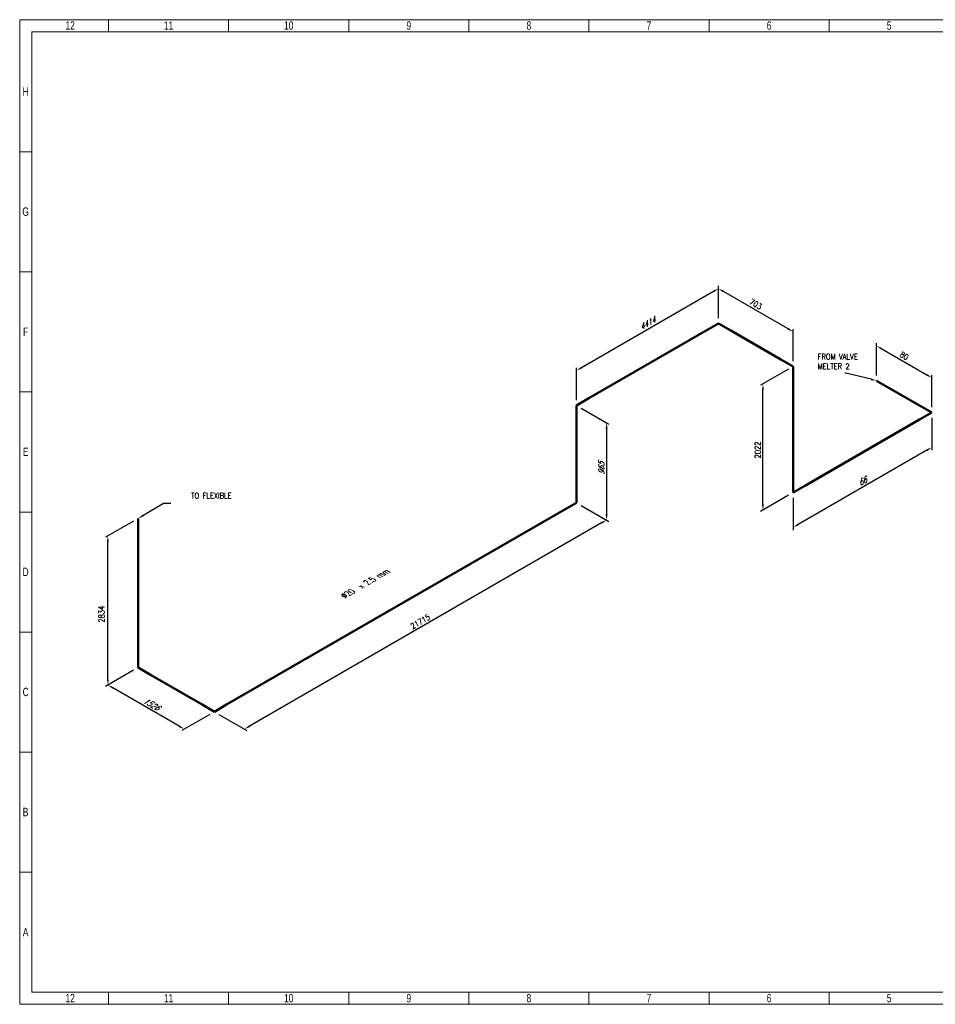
# Model space of a CAD drawing. Header units: millimetres. Extents: x 0 to 594, y 0 to 424.
# Tile 1 of 14: x 0 to 395, y 0 to 424. Entities that reach past the tile are written whole.
import ezdxf
from ezdxf import colors
from ezdxf.entities.mleader import LeaderData, LeaderLine
from ezdxf.math import Vec2, Vec3

# ---------------------------------------------------------------- set-up
doc = ezdxf.new("R2010")
doc.units = ezdxf.units.MM
doc.header["$LTSCALE"] = 0.25
doc.layers.add('Annotation', color=7, linetype='Continuous')
doc.layers.add('Dimension', color=1, linetype='Continuous')
doc.layers.add('Pipe Small Bore', color=30, linetype='Continuous', lineweight=50)
doc.styles.add('AdskIsoAnnotation', font='romans.shx', dxfattribs={"width": 0.8, "height": 1})
doc.styles.add('AdskIsoMetric', font='romans.shx', dxfattribs={"width": 0.8, "height": 2.5})
doc.styles.add('AdskIsoMetric-30', font='romans.shx', dxfattribs={"width": 0.8, "height": 2.5})
doc.styles.add('AdskIsoMetric30', font='romans.shx', dxfattribs={"width": 0.8, "oblique": 30, "height": 2.5})
doc.styles.add('SLDTEXTSTYLE3', font='TXT', dxfattribs={"width": 0.75})
doc.styles.get("Standard").update_dxf_attribs({"font": 'arial.ttf'})
doc.dimstyles.new('AdskIsoMetric', dxfattribs={"dimtxt": 2.5, "dimasz": 2.5, "dimexe": 1, "dimexo": 2, "dimgap": 0.8, "dimtad": 1, "dimdec": 0, "dimrnd": 1, "dimzin": 0, "dimdsep": 46, "dimtxsty": 'AdskIsoMetric', "dimcen": 0, "dimclrt": 7, "dimadec": 0, "dimazin": 0, "dimtfac": 1, "dimtdec": 0, "dimtmove": 1, "dimatfit": 3, "dimfxl": 1, "dimtfill": 1, "dimfrac": 2, "dimtolj": 1, "dimtzin": 0, "dimarcsym": 0})

# ---------------------------------------------------------------- blocks, each defined once
blk = doc.blocks.new('*D18')
at = {"layer": 'Defpoints', "color": 0, "transparency": 16777216}
for p in [(369.23, 268.72), (393, 270), (393, 255)]:
    blk.add_point(p, dxfattribs=at)
at = {"layer": 'Dimension', "color": 0, "lineweight": -2, "transparency": 16777216}
for p, q in [((369.23, 271.03), (369.23, 284.88)), ((371.39, 282.47), (390.83, 271.25)), ((393, 257.31), (393, 271.15))]:
    blk.add_line(p, q, dxfattribs=at)
at = {"layer": 'Dimension', "color": 0, "transparency": 16777216}
for points in [[(371.6, 282.83), (371.18, 282.11), (369.23, 283.72)], [(391.04, 271.61), (390.63, 270.89), (393, 270)]]:
    blk.add_solid(points, dxfattribs=at)
at = {"layer": 'Dimension', "color": 7, "transparency": 16777216, "insert": (381.11, 279.45), "char_height": 2.5, "attachment_point": 5, "rotation": 330, "style": 'AdskIsoMetric-30', "bg_fill": 3, "box_fill_scale": 1.1, "bg_fill_color": 256, "bg_fill_true_color": 13158600, "bg_fill_transparency": 0}
blk.add_mtext('\\A1;80', dxfattribs=at)
blk = doc.blocks.new('*D19')
at = {"layer": 'Defpoints', "color": 0, "transparency": 16777216}
for p in [(393, 255), (333.22, 220.48), (333.22, 205.48)]:
    blk.add_point(p, dxfattribs=at)
at = {"layer": 'Dimension', "color": 0, "lineweight": -2, "transparency": 16777216}
for p, q in [((393, 252.69), (393, 238.84)), ((390.83, 238.75), (335.39, 206.73)), ((333.22, 218.18), (333.22, 204.33))]:
    blk.add_line(p, q, dxfattribs=at)
at = {"layer": 'Dimension', "color": 0, "transparency": 16777216}
for points in [[(390.63, 239.11), (391.04, 238.39), (393, 240)], [(335.18, 207.1), (335.6, 206.37), (333.22, 205.48)]]:
    blk.add_solid(points, dxfattribs=at)
at = {"layer": 'Dimension', "color": 7, "transparency": 16777216, "insert": (363.11, 225.33), "char_height": 2.5, "attachment_point": 5, "rotation": 30, "style": 'AdskIsoMetric30', "bg_fill": 3, "box_fill_scale": 1.1, "bg_fill_color": 256, "bg_fill_true_color": 13158600, "bg_fill_transparency": 0}
blk.add_mtext('\\A1;66', dxfattribs=at)
blk = doc.blocks.new('*D20')
at = {"layer": 'Defpoints', "color": 0, "transparency": 16777216}
for p in [(333.22, 274.84), (320.23, 267.34), (333.22, 220.48)]:
    blk.add_point(p, dxfattribs=at)
at = {"layer": 'Dimension', "color": 0, "lineweight": -2, "transparency": 16777216}
for p, q in [((331.22, 273.69), (319.23, 266.77)), ((320.23, 215.48), (320.23, 264.84)), ((331.22, 219.33), (319.23, 212.41))]:
    blk.add_line(p, q, dxfattribs=at)
at = {"layer": 'Dimension', "color": 0, "transparency": 16777216}
for points in [[(319.82, 264.84), (320.65, 264.84), (320.23, 267.34)], [(319.82, 215.48), (320.65, 215.48), (320.23, 212.98)]]:
    blk.add_solid(points, dxfattribs=at)
at = {"layer": 'Dimension', "color": 7, "transparency": 16777216, "insert": (317.99, 238.87), "char_height": 2.5, "attachment_point": 5, "rotation": 90, "style": 'AdskIsoMetric-30', "bg_fill": 3, "box_fill_scale": 1.1, "bg_fill_color": 256, "bg_fill_true_color": 13158600, "bg_fill_transparency": 0}
blk.add_mtext('\\A1;2022', dxfattribs=at)
blk = doc.blocks.new('*D21')
at = {"layer": 'Defpoints', "color": 0, "transparency": 16777216}
for p in [(301.07, 308.41), (301.07, 293.41), (333.22, 274.84)]:
    blk.add_point(p, dxfattribs=at)
at = {"layer": 'Dimension', "color": 0, "lineweight": -2, "transparency": 16777216}
for p, q in [((301.07, 295.72), (301.07, 309.56)), ((331.06, 291.09), (303.23, 307.16)), ((333.22, 277.15), (333.22, 291))]:
    blk.add_line(p, q, dxfattribs=at)
at = {"layer": 'Dimension', "color": 0, "transparency": 16777216}
for points in [[(303.44, 307.52), (303.03, 306.8), (301.07, 308.41)], [(331.27, 291.45), (330.85, 290.73), (333.22, 289.84)]]:
    blk.add_solid(points, dxfattribs=at)
at = {"layer": 'Dimension', "color": 7, "transparency": 16777216, "insert": (317.15, 301.71), "char_height": 2.5, "attachment_point": 5, "rotation": 330, "style": 'AdskIsoMetric-30', "bg_fill": 3, "box_fill_scale": 1.1, "bg_fill_color": 256, "bg_fill_true_color": 13158600, "bg_fill_transparency": 0}
blk.add_mtext('\\A1;703', dxfattribs=at)
blk = doc.blocks.new('*D22')
at = {"layer": 'Defpoints', "color": 0, "transparency": 16777216}
for p in [(301.07, 293.41), (239.87, 273.07), (239.87, 258.07)]:
    blk.add_point(p, dxfattribs=at)
at = {"layer": 'Dimension', "color": 0, "lineweight": -2, "transparency": 16777216}
for p, q in [((298.9, 307.16), (242.03, 274.32)), ((301.07, 295.72), (301.07, 309.56)), ((239.87, 260.38), (239.87, 274.23))]:
    blk.add_line(p, q, dxfattribs=at)
at = {"layer": 'Dimension', "color": 0, "transparency": 16777216}
for points in [[(298.7, 307.52), (299.11, 306.8), (301.07, 308.41)], [(241.83, 274.68), (242.24, 273.96), (239.87, 273.07)]]:
    blk.add_solid(points, dxfattribs=at)
at = {"layer": 'Dimension', "color": 7, "transparency": 16777216, "insert": (270.47, 293.33), "char_height": 2.5, "attachment_point": 5, "rotation": 30, "style": 'AdskIsoMetric30', "bg_fill": 3, "box_fill_scale": 1.1, "bg_fill_color": 256, "bg_fill_true_color": 13158600, "bg_fill_transparency": 0}
blk.add_mtext('\\A1;4414', dxfattribs=at)
blk = doc.blocks.new('*D23')
at = {"layer": 'Defpoints', "color": 0, "transparency": 16777216}
for p in [(239.87, 258.07), (239.87, 216.16), (252.86, 208.66)]:
    blk.add_point(p, dxfattribs=at)
at = {"layer": 'Dimension', "color": 0, "lineweight": -2, "transparency": 16777216}
for p, q in [((241.87, 256.92), (253.86, 250)), ((252.86, 248.07), (252.86, 211.16)), ((241.87, 215), (253.86, 208.08))]:
    blk.add_line(p, q, dxfattribs=at)
at = {"layer": 'Dimension', "color": 0, "transparency": 16777216}
for points in [[(252.44, 248.07), (253.28, 248.07), (252.86, 250.57)], [(252.44, 211.16), (253.28, 211.16), (252.86, 208.66)]]:
    blk.add_solid(points, dxfattribs=at)
at = {"layer": 'Dimension', "color": 7, "transparency": 16777216, "insert": (250.62, 230.91), "char_height": 2.5, "attachment_point": 5, "rotation": 90, "style": 'AdskIsoMetric30', "bg_fill": 3, "box_fill_scale": 1.1, "bg_fill_color": 256, "bg_fill_true_color": 13158600, "bg_fill_transparency": 0}
blk.add_mtext('\\A1;965', dxfattribs=at)
blk = doc.blocks.new('*D24')
at = {"layer": 'Defpoints', "color": 0, "transparency": 16777216}
for p in [(239.87, 216.16), (83.87, 126.09), (96.86, 118.59)]:
    blk.add_point(p, dxfattribs=at)
at = {"layer": 'Dimension', "color": 0, "lineweight": -2, "transparency": 16777216}
for p, q in [((241.87, 215), (253.86, 208.08)), ((250.69, 207.41), (99.02, 119.84)), ((85.87, 124.94), (97.86, 118.02))]:
    blk.add_line(p, q, dxfattribs=at)
at = {"layer": 'Dimension', "color": 0, "transparency": 16777216}
for points in [[(250.49, 207.77), (250.9, 207.05), (252.86, 208.66)], [(98.82, 120.2), (99.23, 119.48), (96.86, 118.59)]]:
    blk.add_solid(points, dxfattribs=at)
at = {"layer": 'Dimension', "color": 7, "transparency": 16777216, "insert": (172.62, 164.92), "char_height": 2.5, "attachment_point": 5, "rotation": 30, "style": 'AdskIsoMetric-30', "bg_fill": 3, "box_fill_scale": 1.1, "bg_fill_color": 256, "bg_fill_true_color": 13158600, "bg_fill_transparency": 0}
blk.add_mtext('\\A1;21715', dxfattribs=at)
blk = doc.blocks.new('*D25')
at = {"layer": 'Defpoints', "color": 0, "transparency": 16777216}
for p in [(50.99, 145.07), (38, 137.57), (83.87, 126.09)]:
    blk.add_point(p, dxfattribs=at)
at = {"layer": 'Dimension', "color": 0, "lineweight": -2, "transparency": 16777216}
for p, q in [((48.99, 143.92), (37, 137)), ((68.71, 119.84), (40.17, 136.32)), ((81.87, 124.94), (69.88, 118.02))]:
    blk.add_line(p, q, dxfattribs=at)
at = {"layer": 'Dimension', "color": 0, "transparency": 16777216}
for points in [[(40.37, 136.69), (39.96, 135.96), (38, 137.57)], [(68.92, 120.2), (68.5, 119.48), (70.88, 118.59)]]:
    blk.add_solid(points, dxfattribs=at)
at = {"layer": 'Dimension', "color": 7, "transparency": 16777216, "insert": (56.68, 129.38), "char_height": 2.5, "attachment_point": 5, "rotation": 330, "style": 'AdskIsoMetric30', "bg_fill": 3, "box_fill_scale": 1.1, "bg_fill_color": 256, "bg_fill_true_color": 13158600, "bg_fill_transparency": 0}
blk.add_mtext('\\A1;1526', dxfattribs=at)
blk = doc.blocks.new('*D26')
at = {"layer": 'Defpoints', "color": 0, "transparency": 16777216}
for p in [(50.99, 209.31), (38, 201.81), (50.99, 145.07)]:
    blk.add_point(p, dxfattribs=at)
at = {"layer": 'Dimension', "color": 0, "lineweight": -2, "transparency": 16777216}
for p, q in [((48.99, 208.16), (37, 201.24)), ((38, 140.07), (38, 199.31)), ((48.99, 143.92), (37, 137))]:
    blk.add_line(p, q, dxfattribs=at)
at = {"layer": 'Dimension', "color": 0, "transparency": 16777216}
for points in [[(37.58, 199.31), (38.42, 199.31), (38, 201.81)], [(37.58, 140.07), (38.42, 140.07), (38, 137.57)]]:
    blk.add_solid(points, dxfattribs=at)
at = {"layer": 'Dimension', "color": 7, "transparency": 16777216, "insert": (35.25, 168.11), "char_height": 2.5, "attachment_point": 5, "rotation": 90, "style": 'AdskIsoMetric-30', "bg_fill": 3, "box_fill_scale": 1.1, "bg_fill_color": 256, "bg_fill_true_color": 13158600, "bg_fill_transparency": 0}
blk.add_mtext('\\A1;2834', dxfattribs=at)
blk = doc.blocks.new('Elbow-1-Iso2DSkew90')
at = {"color": 0, "linetype": 'ByBlock', "lineweight": -2, "extrusion": (-3.98407e-11, -0.816497, -0.57735)}
for p, q in [((0, 0), (-5.3, 3.06)), ((5.3, 3.06), (0, 0)), ((0, 0), (0, 0))]:
    blk.add_line(p, q, dxfattribs=at)
blk = doc.blocks.new('Elbow-2-Iso2DSkew90')
at = {"color": 0, "linetype": 'ByBlock', "lineweight": -2, "extrusion": (0.707107, 0.408248, -0.57735)}
for p, q in [((0, 0), (0, 6.12)), ((0, 0), (0, 0)), ((5.3, -3.06), (0, 0))]:
    blk.add_line(p, q, dxfattribs=at)
blk = doc.blocks.new('Elbow-1-Iso2DSkew180')
at = {"color": 0, "linetype": 'ByBlock', "lineweight": -2, "extrusion": (-0.707107, 0.408248, -0.57735)}
for p, q in [((0, 6.12), (0, 0)), ((0, 0), (-5.3, -3.06)), ((0, 0), (0, 0))]:
    blk.add_line(p, q, dxfattribs=at)
blk = doc.blocks.new('Elbow-3-Iso2DSkew90')
at = {"color": 0, "linetype": 'ByBlock', "lineweight": -2, "extrusion": (0.707107, -0.408248, 0.57735)}
for p, q in [((5.3, 3.06), (0, 0)), ((0, 0), (0, -6.12)), ((0, 0), (0, 0))]:
    blk.add_line(p, q, dxfattribs=at)
blk = doc.blocks.new('Elbow-4-Iso2DSkew90')
at = {"color": 0, "linetype": 'ByBlock', "lineweight": -2, "extrusion": (0, 0.816497, 0.57735)}
for p, q in [((0, 0), (-5.3, -3.06)), ((0, 0), (0, 0)), ((5.3, -3.06), (0, 0))]:
    blk.add_line(p, q, dxfattribs=at)
blk = doc.blocks.new('Elbow-5-Iso2DSkew90')
at = {"color": 0, "linetype": 'ByBlock', "lineweight": -2, "extrusion": (-0.707107, 0.408248, -0.57735)}
for p, q in [((0, 0), (0, 6.12)), ((5.3, 3.06), (0, 0)), ((0, 0), (0, 0))]:
    blk.add_line(p, q, dxfattribs=at)
blk = doc.blocks.new('Elbow-1-Iso2DSkew0')
at = {"color": 0, "linetype": 'ByBlock', "lineweight": -2, "extrusion": (-0.707107, -0.408248, 0.57735)}
for p, q in [((0, 0), (-5.3, 3.06)), ((0, 0), (0, 0)), ((0, -6.12), (0, 0))]:
    blk.add_line(p, q, dxfattribs=at)
blk = doc.blocks.new('Elbow-6-Iso2DSkew90')
at = {"color": 0, "linetype": 'ByBlock', "lineweight": -2, "extrusion": (4.19308e-11, -0.816497, -0.57735)}
for p, q in [((-5.3, 3.06), (0, 0)), ((0, 0), (-5.3, -3.06)), ((0, 0), (0, 0))]:
    blk.add_line(p, q, dxfattribs=at)
blk = doc.blocks.new('cajetin')
at = {"color": 7, "linetype": 'Continuous', "lineweight": 18}
for p, q in [((0, 0), (0, 615)), ((0, 615), (861, 615)), ((55.5, 607.5), (55.5, 615)), ((130.5, 607.5), (130.5, 615)), ((205.5, 607.5), (205.5, 615)), ((280.5, 607.5), (280.5, 615)), ((355.5, 607.5), (355.5, 615)), ((430.5, 607.5), (430.5, 615)), ((505.5, 607.5), (505.5, 615)), ((7.5, 7.5), (7.5, 607.5)), ((7.5, 607.5), (853.5, 607.5)), ((430.5, 607.5), (430.5, 607.5)), ((7.5, 532.5), (0, 532.5)), ((7.5, 457.5), (0, 457.5)), ((7.5, 382.5), (0, 382.5)), ((7.5, 307.5), (0, 307.5)), ((7.5, 307.5), (7.5, 307.5)), ((7.5, 232.5), (0, 232.5)), ((7.5, 157.5), (0, 157.5)), ((7.5, 82.5), (0, 82.5)), ((853.5, 7.5), (7.5, 7.5)), ((55.5, 7.5), (55.5, 0)), ((130.5, 7.5), (130.5, 0)), ((205.5, 7.5), (205.5, 0)), ((280.5, 7.5), (280.5, 0)), ((355.5, 7.5), (355.5, 0)), ((430.5, 7.5), (430.5, 7.5)), ((430.5, 7.5), (430.5, 0)), ((505.5, 7.5), (505.5, 0)), ((861, 0), (0, 0))]:
    blk.add_line(p, q, dxfattribs=at)
at = {"color": 7, "linetype": 'Continuous', "lineweight": 0, "char_height": 5.25, "attachment_point": 2, "style": 'SLDTEXTSTYLE3'}
for s, insert in [('12', (31.51, 613.99)), ('11', (93.01, 613.99)), ('10', (168.01, 613.99)), ('9', (243.01, 613.99)), ('8', (318.01, 613.99)), ('7', (393.01, 613.99)), ('6', (468.01, 613.99)), ('5', (543.01, 613.99)), ('H', (3.75, 572.74)), ('G', (3.68, 497.74)), ('F', (3.71, 422.74)), ('E', (3.74, 347.74)), ('D', (3.68, 272.74)), ('C', (3.73, 197.74)), ('B', (3.69, 122.74)), ('A', (3.7, 47.74)), ('12', (31.51, 6.49)), ('11', (93.01, 6.49)), ('10', (168.01, 6.49)), ('9', (243.01, 6.49)), ('8', (318.01, 6.49)), ('7', (393.01, 6.49)), ('6', (468.01, 6.49)), ('5', (543.01, 6.49))]:
    blk.add_mtext(s, dxfattribs=dict(at, insert=insert))

msp = doc.modelspace()

# ---------------------------------------------------------------- texts
at = {"layer": 'Annotation', "char_height": 2.5, "attachment_point": 7, "style": 'AdskIsoAnnotation', "bg_fill": 3, "box_fill_scale": 1, "bg_fill_color": 256, "bg_fill_true_color": 13158600, "bg_fill_transparency": 0}
for s, insert in [('FROM VALVE \\PMELTER 2', (343.8378, 273.672)), ('TO FLEXIBLE', (73.8839, 217.9173))]:
    msp.add_mtext(s, dxfattribs=dict(at, insert=insert))

# ---------------------------------------------------------------- dimensions: what is measured, and where the dimension line sits
at = {"layer": 'Dimension'}
dim = msp.add_linear_dim(base=(393, 269.9966), p1=(369.2254, 268.7229), p2=(393, 254.9966), angle=330, text='80', dimstyle='AdskIsoMetric', override={"dimtad": 0, "dimlfac": 2.903226, "dimtxsty": 'AdskIsoMetric-30', "dimse1": 0, "dimse2": 0, "dimsd1": 0, "dimsd2": 0, "dimtmove": 1}, dxfattribs=at)
dim.commit()
dim.dimension.update_dxf_attribs({"geometry": '*D18', "text_midpoint": (381.1127, 279.4461), "dimtype": 160})

# ---------------------------------------------------------------- leaders
at = {"layer": 'Annotation'}
ml = msp.add_multileader_mtext('Standard', dxfattribs=at)
ml.set_content('')
ml.set_leader_properties()
ml.build(insert=Vec2(0, 0))
ml.multileader.update_dxf_attribs({"dogleg_length": 3.0619, "arrow_head_size": 2.5})
ctx = ml.context
ctx.base_point, ctx.arrow_head_size = Vec3(58.9381, 216), 2.5
notes = []
notes.append((ctx, [(0, (1, 1, 0), (62, 216), (1, 0), 3.0619, [(0, [(50.9903, 209.3129)], 0, [])])]))
ctx.mtext, ml.multileader.dxf.content_type = None, 0
for ctx, leaders in notes:
    for number, flags, end, landing, length, lines in leaders:
        leader = LeaderData()
        leader.index, (leader.has_last_leader_line, leader.has_dogleg_vector, leader.attachment_direction) = number, flags
        leader.last_leader_point, leader.dogleg_vector, leader.dogleg_length = Vec3(end), Vec3(landing), length
        for number, points, colour, breaks in lines:
            line = LeaderLine()
            line.index, line.vertices, line.color, line.breaks = number, Vec3.list(points), colors.encode_raw_color(colour), breaks
            leader.lines.append(line)
        ctx.leaders.append(leader)

# ---------------------------------------------------------------- next in the draw order: linework, layer by layer
at = {"layer": 'Pipe Small Bore'}
msp.add_lwpolyline([(369.2254, 268.7229), (387.6967, 258.0584)], dxfattribs=at)

# ---------------------------------------------------------------- next in the draw order: dimensions: what is measured, and where the dimension line sits
at = {"layer": 'Dimension'}
dim = msp.add_linear_dim(base=(333.2238, 205.4847), p1=(393, 254.9966), p2=(333.2238, 220.4847), angle=210, text='66', dimstyle='AdskIsoMetric', override={"dimtad": 0, "dimlfac": 0.958338, "dimtxsty": 'AdskIsoMetric30', "dimse1": 0, "dimse2": 0, "dimsd1": 0, "dimsd2": 0, "dimtmove": 1}, dxfattribs=at)
dim.commit()
dim.dimension.update_dxf_attribs({"geometry": '*D19', "text_midpoint": (363.1119, 225.327), "dimtype": 160})

# ---------------------------------------------------------------- next in the draw order: leaders
at = {"layer": 'Annotation'}
ml = msp.add_multileader_mtext('Standard', dxfattribs=at)
ml.set_content('')
ml.set_leader_properties()
ml.build(insert=Vec2(0, 0))
ml.multileader.update_dxf_attribs({"dogleg_length": 0.4707, "arrow_head_size": 2.5})
ctx = ml.context
ctx.base_point, ctx.arrow_head_size = Vec3(355.5293, 272), 2.5
notes = []
notes.append((ctx, [(0, (1, 1, 0), (356, 272), (-1, 0), 0.4707, [(0, [(369.2254, 268.7229)], 0, [])])]))
ctx.mtext, ml.multileader.dxf.content_type = None, 0
for ctx, leaders in notes:
    for number, flags, end, landing, length, lines in leaders:
        leader = LeaderData()
        leader.index, (leader.has_last_leader_line, leader.has_dogleg_vector, leader.attachment_direction) = number, flags
        leader.last_leader_point, leader.dogleg_vector, leader.dogleg_length = Vec3(end), Vec3(landing), length
        for number, points, colour, breaks in lines:
            line = LeaderLine()
            line.index, line.vertices, line.color, line.breaks = number, Vec3.list(points), colors.encode_raw_color(colour), breaks
            leader.lines.append(line)
        ctx.leaders.append(leader)

# ---------------------------------------------------------------- next in the draw order: linework, layer by layer
at = {"layer": 'Pipe Small Bore'}
msp.add_lwpolyline([(387.6967, 251.9347), (338.5271, 223.5466)], dxfattribs=at)

# ---------------------------------------------------------------- next in the draw order: block references
msp.add_blockref('Elbow-6-Iso2DSkew90', (393, 254.9966), dxfattribs=at)

# ---------------------------------------------------------------- next in the draw order: dimensions: what is measured, and where the dimension line sits
at = {"layer": 'Dimension'}
dim = msp.add_linear_dim(base=(320.2334, 267.3433), p1=(333.2238, 220.4847), p2=(333.2238, 274.8433), angle=90, text='2022', dimstyle='AdskIsoMetric', override={"dimtad": 0, "dimlfac": 37.191329, "dimtxsty": 'AdskIsoMetric-30', "dimse1": 0, "dimse2": 0, "dimsd1": 0, "dimsd2": 0, "dimtmove": 1}, dxfattribs=at)
dim.commit()
dim.dimension.update_dxf_attribs({"geometry": '*D20', "text_midpoint": (317.9935, 238.8708), "dimtype": 160})

# ---------------------------------------------------------------- next in the draw order: linework, layer by layer
at = {"layer": 'Pipe Small Bore'}
msp.add_lwpolyline([(333.2238, 226.6085), (333.2238, 268.7196)], dxfattribs=at)

# ---------------------------------------------------------------- next in the draw order: block references
msp.add_blockref('Elbow-5-Iso2DSkew90', (333.2238, 220.4847), dxfattribs=at)

# ---------------------------------------------------------------- next in the draw order: dimensions: what is measured, and where the dimension line sits
at = {"layer": 'Dimension'}
dim = msp.add_linear_dim(base=(301.0699, 308.4074), p1=(333.2238, 274.8433), p2=(301.0699, 293.4074), angle=150, text='703', dimstyle='AdskIsoMetric', override={"dimtad": 0, "dimlfac": 18.927009, "dimtxsty": 'AdskIsoMetric-30', "dimse1": 0, "dimse2": 0, "dimsd1": 0, "dimsd2": 0, "dimtmove": 1}, dxfattribs=at)
dim.commit()
dim.dimension.update_dxf_attribs({"geometry": '*D21', "text_midpoint": (317.1468, 301.7117), "dimtype": 160})

# ---------------------------------------------------------------- next in the draw order: linework, layer by layer
at = {"layer": 'Pipe Small Bore'}
msp.add_lwpolyline([(327.9205, 277.9052), (306.3732, 290.3455)], dxfattribs=at)

# ---------------------------------------------------------------- next in the draw order: block references
msp.add_blockref('Elbow-1-Iso2DSkew0', (333.2238, 274.8433), dxfattribs=at)

# ---------------------------------------------------------------- next in the draw order: dimensions: what is measured, and where the dimension line sits
at = {"layer": 'Dimension'}
dim = msp.add_linear_dim(base=(239.8693, 273.0732), p1=(301.0699, 293.4074), p2=(239.8693, 258.0732), angle=210, text='4414', dimstyle='AdskIsoMetric', override={"dimtad": 0, "dimlfac": 62.456032, "dimtxsty": 'AdskIsoMetric30', "dimse1": 0, "dimse2": 0, "dimsd1": 0, "dimsd2": 0, "dimtmove": 1}, dxfattribs=at)
dim.commit()
dim.dimension.update_dxf_attribs({"geometry": '*D22', "text_midpoint": (270.4696, 293.3267), "dimtype": 160})

# ---------------------------------------------------------------- next in the draw order: linework, layer by layer
at = {"layer": 'Pipe Small Bore'}
msp.add_lwpolyline([(295.7666, 290.3455), (245.1726, 261.1351)], dxfattribs=at)

# ---------------------------------------------------------------- next in the draw order: block references
msp.add_blockref('Elbow-4-Iso2DSkew90', (301.0699, 293.4074), dxfattribs=at)

# ---------------------------------------------------------------- next in the draw order: dimensions: what is measured, and where the dimension line sits
at = {"layer": 'Dimension'}
dim = msp.add_linear_dim(base=(252.8596, 208.6595), p1=(239.8693, 258.0732), p2=(239.8693, 216.1595), angle=270, text='965', dimstyle='AdskIsoMetric', override={"dimtad": 0, "dimlfac": 23.023513, "dimtxsty": 'AdskIsoMetric30', "dimse1": 0, "dimse2": 0, "dimsd1": 0, "dimsd2": 0, "dimtmove": 1}, dxfattribs=at)
dim.commit()
dim.dimension.update_dxf_attribs({"geometry": '*D23', "text_midpoint": (250.6198, 230.9096), "dimtype": 160})

# ---------------------------------------------------------------- next in the draw order: linework, layer by layer
at = {"layer": 'Pipe Small Bore'}
msp.add_lwpolyline([(239.8693, 251.9495), (239.8693, 222.2833)], dxfattribs=at)

# ---------------------------------------------------------------- next in the draw order: block references
msp.add_blockref('Elbow-3-Iso2DSkew90', (239.8693, 258.0732), dxfattribs=at)

# ---------------------------------------------------------------- next in the draw order: dimensions: what is measured, and where the dimension line sits
at = {"layer": 'Dimension'}
dim = msp.add_linear_dim(base=(96.8591, 118.5926), p1=(239.8693, 216.1595), p2=(83.8687, 126.0926), angle=210, text='21715', dimstyle='AdskIsoMetric', override={"dimtad": 0, "dimlfac": 120.551433, "dimtxsty": 'AdskIsoMetric-30', "dimse1": 0, "dimse2": 0, "dimsd1": 0, "dimsd2": 0, "dimtmove": 1}, dxfattribs=at)
dim.commit()
dim.dimension.update_dxf_attribs({"geometry": '*D24', "text_midpoint": (172.6195, 164.9193), "dimtype": 160})

# ---------------------------------------------------------------- next in the draw order: linework, layer by layer
at = {"layer": 'Pipe Small Bore'}
msp.add_lwpolyline([(234.566, 213.0977), (89.172, 129.1545)], dxfattribs=at)

# ---------------------------------------------------------------- next in the draw order: block references
msp.add_blockref('Elbow-1-Iso2DSkew180', (239.8693, 216.1595), dxfattribs=at)

# ---------------------------------------------------------------- next in the draw order: dimensions: what is measured, and where the dimension line sits
at = {"layer": 'Dimension'}
dim = msp.add_linear_dim(base=(38, 137.5749), p1=(83.8687, 126.0926), p2=(50.9903, 145.0749), angle=150, text='1526', dimstyle='AdskIsoMetric', override={"dimtad": 0, "dimlfac": 40.197408, "dimtxsty": 'AdskIsoMetric30', "dimse1": 0, "dimse2": 0, "dimsd1": 0, "dimsd2": 0, "dimtmove": 1}, dxfattribs=at)
dim.commit()
dim.dimension.update_dxf_attribs({"geometry": '*D25', "text_midpoint": (56.679, 129.377), "dimtype": 160})

# ---------------------------------------------------------------- next in the draw order: linework, layer by layer
at = {"layer": 'Pipe Small Bore'}
msp.add_lwpolyline([(78.5654, 129.1545), (56.2936, 142.0131)], dxfattribs=at)

# ---------------------------------------------------------------- next in the draw order: block references
msp.add_blockref('Elbow-1-Iso2DSkew90', (83.8687, 126.0926), dxfattribs=at)

# ---------------------------------------------------------------- next in the draw order: texts
at = {"layer": 'Annotation', "insert": (140.2858, 174.92), "char_height": 2.5, "width": 46.996312, "attachment_point": 7, "rotation": 30, "style": 'AdskIsoAnnotation', "bg_fill": 3, "box_fill_scale": 1, "bg_fill_color": 256, "bg_fill_true_color": 13158600, "bg_fill_transparency": 0}
msp.add_mtext('{\\Q-30;Ø20  x 2.5 mm}', dxfattribs=at)

# ---------------------------------------------------------------- next in the draw order: dimensions: what is measured, and where the dimension line sits
at = {"layer": 'Dimension'}
dim = msp.add_linear_dim(base=(38, 201.8129), p1=(50.9903, 145.0749), p2=(50.9903, 209.3129), angle=90, text='2834', dimstyle='AdskIsoMetric', override={"dimtad": 0, "dimlfac": 44.119315, "dimtxsty": 'AdskIsoMetric-30', "dimse1": 0, "dimse2": 0, "dimsd1": 0, "dimsd2": 0, "dimtmove": 1}, dxfattribs=at)
dim.commit()
dim.dimension.update_dxf_attribs({"geometry": '*D26', "text_midpoint": (35.2503, 168.1064), "dimtype": 160})

# ---------------------------------------------------------------- next in the draw order: linework, layer by layer
at = {"layer": 'Pipe Small Bore'}
msp.add_lwpolyline([(50.9903, 151.1987), (50.9903, 209.3129)], dxfattribs=at)

# ---------------------------------------------------------------- next in the draw order: block references
at = {"xscale": 0.689895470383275, "yscale": 0.689895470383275, "zscale": 0.689895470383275}
msp.add_blockref('cajetin', (0, 0), dxfattribs=at)
at = {"layer": 'Pipe Small Bore'}
msp.add_blockref('Elbow-2-Iso2DSkew90', (50.9903, 145.0749), dxfattribs=at)

doc.saveas('drawing.dxf')
